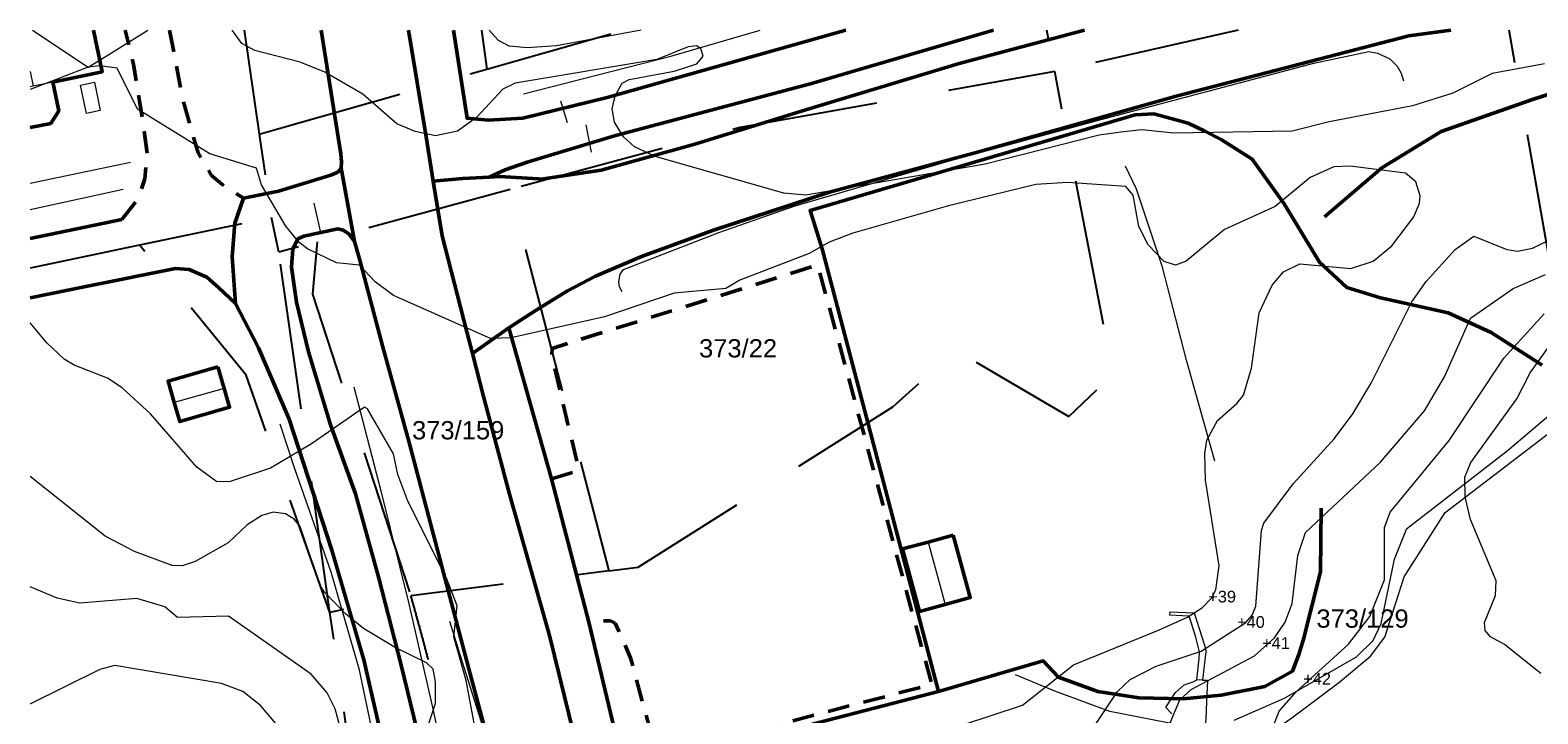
# Model space of a CAD drawing. Header units: millimetres. Extents: x -74122 to 142230, y -47317 to 101767.
# Tile 2 of 3: x -68027 to 35106, y 45201 to 91942. Entities that reach past the tile are written whole.
import ezdxf

# ---------------------------------------------------------------- set-up
doc = ezdxf.new("R2010")
doc.units = ezdxf.units.MM
for name, pattern in [('IMPORT-STREK MED BDS151 _4_', [4000, 0, -4000]), ('IMPORT-STVEGKANT _3_', [2500, 1500, -1000]), ('IMPORT-TEIGGR _3_', [15000, 10000, -5000])]:
    doc.linetypes.add(name, pattern=pattern)
for name, color, linetype, lineweight, true_color in [('- gjerde frys', 6, 'Continuous', 5, 0xff00ff), ('- møne frys', 3, 'Continuous', 5, 0x00ff00), ('- takkant frys', 3, 'Continuous', 5, 0x00ff00), ('- tall koterl', 30, 'Continuous', 5, 0xff7f00), ('2119_70 Tennfjord barnehage SOSI UTM_lokal nullpunkt_dwg', 7, 'Continuous', 5, 0x767676), ('IfcAnnotation', 6, 'Continuous', 25, 0xff00ff), ('K--DI---AnnetVegarealAvgrensning-STVEGKANT', 2, 'IMPORT-STVEGKANT _3_', 18, 0xffff00), ('K--DI---ElvBekk-VANN', 4, 'Continuous', 18, 0x00ffff), ('K--DI---Gjerde', 6, 'Continuous', 18, 0xff00ff), ('K--DI---Hekk-HEKK', 7, 'IMPORT-STREK MED BDS151 _4_', 18, 0x52a5a5), ('K--DI---Høydekurve-KURVE', 9, 'Continuous', 18, 0x808080), ('K--DI---Høydekurve-TKURVE', 7, 'Continuous', 18, 0xc0c0c0), ('K--DI---Mønelinje-HUSDIV', 3, 'Continuous', 18, 0x00ff00), ('K--DI---Takkant-HUS_TAK', 3, 'Continuous', 18, 0x00ff00), ('K--DI---Taksprang-HUSDIV', 3, 'Continuous', 18, 0x00ff00), ('K--DI---TaksprangBunn', 3, 'Continuous', 18, 0x00ff00), ('K--DI---Teiggrense-TEIGGR', 20, 'IMPORT-TEIGGR _3_', 18, 0xff3f00), ('K--DI---Vegbom', 2, 'Continuous', 18, 0xffff00), ('K--DI---Vegdekkekant-VKANT', 2, 'Continuous', 18, 0xffff00), ('K--DI---VegFiktivGrense', 2, 'Continuous', 18, 0xffff00), ('K--DI---VeggrøftÅpen', 7, 'Continuous', 18, 0x7f9fff), ('K--DI---Veglenke', 30, 'Continuous', 18, 0xff7f00), ('K--DI---Vegrekkverk-FENDERVERK', 6, 'Continuous', 18, 0xff00ff), ('K--DI---Veranda-HUSDIV', 7, 'Continuous', 18, 0x999999), ('K--DI---Voll', 7, 'Continuous', 18, 0x7f5f3f)]:
    doc.layers.add(name, color=color, linetype=linetype, lineweight=lineweight, true_color=true_color)
doc.layers.add('K--DI---Flateavgrensning', color=7, linetype='Continuous', lineweight=18)
doc.layers.add('Toposolid', color=7, linetype='Continuous', lineweight=5)
doc.styles.add('Arial', font='arial.ttf', dxfattribs={"height": 800})
doc.styles.add('Arial_1', font='arial.ttf', dxfattribs={"height": 1250})

# ---------------------------------------------------------------- blocks, each defined once
blk = doc.blocks.new('ARK_2119_70_0_rvt-1-situasjonsplan eksist_')
at = {"layer": 'Toposolid'}
for p, q in [((-67878, 91942), (-64059, 89408)), ((-62656, 90281), (-59988, 91942)), ((-64059, 89408), (-62656, 90281)), ((9931, 52186), (9919, 51946)), ((11252, 51882), (9919, 51946)), ((9931, 52186), (11603, 52105)), ((11704, 50433), (11252, 51882)), ((11603, 52105), (12111, 50474)), ((11956, 49446), (11704, 50433)), ((12111, 50474), (12361, 49667)), ((12361, 49667), (12393, 49460)), ((11788, 47533), (11949, 48994)), ((11949, 48994), (11956, 49446)), ((12393, 49460), (12178, 47514)), ((11521, 47392), (11788, 47533)), ((12178, 47514), (11788, 47533)), ((12178, 47514), (12514, 47498)), ((12512, 47466), (12447, 46115)), ((12514, 47498), (12512, 47466)), ((9648, 45640), (10287, 46628)), ((10287, 46628), (10903, 47188)), ((10903, 47188), (11521, 47392)), ((10061, 45201), (9648, 45640)), ((12447, 46115), (12410, 45354)), ((12410, 45354), (12350, 44098))]:
    blk.add_line(p, q, dxfattribs=at)
blk = doc.blocks.new('2119_70 Tennfjord barnehage SOSI UTM_lokal nullpunkt_dwg-1701593-situasjonsplan eksist_')
at = {"layer": '- gjerde frys', "color": 36, "lineweight": 50, "true_color": 0x804000, "flags": 128}
blk.add_lwpolyline([(90792, 124771), (97844, 127193), (98946, 126125), (101680, 125286), (104507, 124992), (107528, 125058), (110113, 125433), (113060, 126186)], dxfattribs=at)
at = {"layer": '- møne frys', "color": 7}
blk.add_line((89591, 134935), (90955, 130725), dxfattribs=at)
at = {"layer": '- takkant frys', "color": 7, "lineweight": 50, "flags": 128}
blk.add_lwpolyline([(91286, 135487), (92651, 131278), (90955, 130725), (89230, 130172), (87866, 134381), (89591, 134935)], close=True, dxfattribs=at)
at = {"layer": 'K--DI---AnnetVegarealAvgrensning-STVEGKANT', "color": 7, "lineweight": 50, "flags": 128}
for points in [[(33442, 154311), (34510, 155824), (34867, 157143), (34954, 158869), (34505, 161320), (33710, 164936), (33038, 167241)], [(36073, 167387), (37237, 162594), (38437, 159097), (39399, 157632), (40158, 157048), (41673, 156150)], [(63642, 138018), (65336, 138610), (65396, 139023), (63271, 146339), (63263, 146920), (81137, 153489), (90310, 125228), (71779, 119408), (69669, 125984), (68473, 128369), (68146, 128494), (67777, 128476), (66706, 128264)]]:
    blk.add_lwpolyline(points, dxfattribs=at)
at = {"layer": 'K--DI---ElvBekk-VANN', "color": 150, "lineweight": 50, "true_color": 0x0080ff, "flags": 128}
blk.add_lwpolyline([(133191, 168565), (129435, 167142), (123287, 164663), (119352, 161990), (115598, 158455)], dxfattribs=at)
at = {"layer": 'K--DI---Flateavgrensning', "color": 8, "lineweight": 5, "true_color": 0x808080, "flags": 128}
for points in [[(30666, 161426), (30173, 163334), (31112, 163580), (31605, 161671)], [(110672, 120284), (110772, 120889), (115021, 124138), (118082, 126678), (120192, 128592), (121108, 129948), (122217, 134136), (124813, 138656), (133134, 145666), (135794, 147406), (139989, 146978), (144720, 144993), (149406, 141255), (150815, 140061), (151373, 139287), (151812, 138487), (136882, 125683), (131894, 119075), (125973, 112732), (123456, 111990), (118445, 112940), (114965, 114514), (113275, 115914)]]:
    blk.add_lwpolyline(points, close=True, dxfattribs=at)
at = {"layer": 'K--DI---Gjerde', "color": 36, "lineweight": 50, "true_color": 0x804000}
blk.add_line((81373, 154611), (90792, 124771), dxfattribs=at)
at = {"layer": 'K--DI---Gjerde', "color": 36, "lineweight": 50, "true_color": 0x804000, "flags": 128}
for points in [[(107136, 163894), (105980, 164389), (103602, 164915), (102317, 164783), (80428, 157179), (81373, 154611)], [(130959, 149035), (127366, 151094), (124354, 152310), (119690, 153106), (117359, 153695), (115407, 155343), (112799, 159191), (110474, 162143), (108291, 163399), (107136, 163894)], [(113060, 126186), (114908, 127306), (115292, 128476), (115552, 129530), (116488, 134200), (116338, 138538)], [(90203, 90913), (89106, 96427), (87570, 102339), (85328, 106266), (82803, 108997), (80653, 110185), (76471, 111375), (73769, 113427), (73025, 114943), (72080, 118962), (78375, 120888), (90792, 124771)]]:
    blk.add_lwpolyline(points, dxfattribs=at)
at = {"layer": 'K--DI---Hekk-HEKK', "color": 8, "linetype": 'Continuous', "lineweight": 5, "true_color": 0x808080}
blk.add_line((27051, 156489), (33842, 158255), dxfattribs=at)
at = {"layer": 'K--DI---Høydekurve-KURVE', "lineweight": 5, "flags": 128}
for points in [[(131875, 127984), (129303, 129833), (128319, 130316), (127938, 130728), (127862, 131265), (128522, 133149), (128534, 134151), (126564, 138250), (126140, 139782), (126054, 141139), (126406, 142157), (129342, 146654), (130166, 148466), (135615, 156918)], [(105800, 120829), (107300, 124997), (108036, 125733), (112270, 128240), (113559, 129543), (114256, 130648), (114675, 131930), (114896, 135235), (115349, 136838), (120232, 141869), (123079, 145531), (124335, 147924), (125900, 152004), (128729, 154173), (130900, 155239)], [(112434, 119448), (114140, 124546), (115235, 125920), (118644, 129348), (120022, 131297), (120889, 133862), (120726, 137438), (121066, 138486), (124855, 143584), (128309, 149397), (130920, 152557)], [(68284, 168941), (62566, 167590), (60565, 167353), (59320, 167413), (58592, 167769), (57920, 168441)], [(92620, 122586), (96571, 124108), (99934, 127024), (105623, 129671), (107568, 130666), (108555, 131364), (109144, 132024), (109406, 132607), (109546, 134276), (108346, 140064), (108207, 141900), (108303, 142806), (108968, 144179), (110230, 145402), (110642, 146012), (111113, 147867), (111450, 151668), (112237, 153618), (112973, 154554), (114075, 155148), (117566, 155016), (119071, 155569), (120288, 156689), (121701, 158740), (122056, 159688), (122061, 160199), (121725, 161144), (120998, 161699), (117189, 161996), (116083, 161893), (114490, 161075), (112198, 158982), (108818, 157247), (106296, 154953), (105569, 154648), (104798, 154861), (103655, 155947), (102945, 157174), (102452, 159293), (101924, 159858), (97926, 159935), (95765, 159701), (89882, 157955), (83429, 155782), (81841, 155085), (80510, 154249), (75853, 152193), (74941, 151588), (71421, 151098), (66745, 149240), (60422, 147493), (59005, 147395), (52251, 150013), (50948, 150871), (49834, 151968), (48248, 152042), (46214, 152905), (45624, 153317), (44661, 154392), (42867, 157139), (42462, 158250), (39229, 159075), (34137, 161893), (32624, 164614), (31418, 164716), (30633, 164588), (26743, 162865)], [(59766, 118548), (58484, 123963), (57501, 126899), (57609, 129026), (56798, 130889), (53897, 136016), (53131, 137791), (52763, 139195), (50846, 142186), (50641, 142296), (47137, 139604), (44420, 137801), (41707, 136759), (40779, 136704), (39372, 137637), (36040, 141131), (34017, 142815), (32986, 143416), (30666, 144196), (29957, 144582), (28725, 145624), (27512, 146945)], [(55215, 117828), (56453, 122273), (56391, 123762), (56180, 124612), (55718, 125041), (53511, 125965), (51301, 127170), (50014, 128109), (48515, 129509), (48224, 129925), (46630, 133913), (46196, 134413), (45589, 134744), (44734, 134823), (43986, 134556), (42999, 133858), (41769, 132567), (39564, 131179), (38709, 130848), (38018, 130844), (35385, 131668), (33337, 132621), (28019, 136438)], [(49995, 120419), (49628, 121593), (49015, 122665), (47865, 123881), (42041, 127554), (38559, 127306), (37646, 127983), (35710, 128460), (31820, 127952), (30275, 128228), (28382, 128910)]]:
    blk.add_lwpolyline(points, dxfattribs=at)
at = {"layer": 'K--DI---Høydekurve-TKURVE', "color": 8, "lineweight": 5, "true_color": 0x808080, "flags": 128}
for points in [[(101536, 122876), (103009, 125340), (103848, 126202), (105572, 127216), (108609, 128384), (111561, 130478), (111977, 130999), (112186, 131630), (112326, 136823), (112472, 137340), (114330, 140113), (116998, 143325), (118195, 145095), (119332, 147242), (121852, 152920), (122753, 154365), (124625, 156648), (125869, 157629), (128171, 156819), (128926, 156736), (129915, 156984), (131105, 157642)], [(130126, 169629), (126582, 168787), (123971, 167309), (121245, 166327), (115614, 164954), (113099, 164182), (105024, 163662), (102836, 163776), (101395, 163567), (99927, 163286), (92251, 160933), (80097, 158224), (78582, 158291), (69662, 160364), (68222, 160955), (67430, 161598), (66782, 162577), (66569, 163468), (66746, 164368), (67163, 165259), (67641, 165532), (70690, 166240), (72203, 166834), (72618, 167374), (72424, 167856), (72155, 168053), (71559, 167954), (69453, 166981), (59872, 164907), (59032, 164466), (57328, 162432), (56075, 161440), (54591, 161058), (53189, 161281), (51915, 161750), (49500, 163656), (46820, 165038), (45090, 165636), (41965, 166286), (41063, 166723), (40348, 167593)], [(47140, 118780), (44503, 121566), (43258, 122457), (41774, 122936), (34433, 123813), (33407, 123504), (28785, 120928), (28768, 120915)]]:
    blk.add_lwpolyline(points, dxfattribs=at)
at = {"layer": 'K--DI---Mønelinje-HUSDIV', "color": 8, "lineweight": 5, "true_color": 0x808080}
for p, q in [((26684, 164105), (26940, 163108)), ((40981, 143101), (37622, 141968))]:
    blk.add_line(p, q, dxfattribs=at)
at = {"layer": 'K--DI---Takkant-HUS_TAK', "color": 7, "lineweight": 50, "flags": 128}
for points in [[(30873, 167136), (31598, 164314), (28265, 163452)], [(28265, 163452), (28769, 161524), (28261, 160629), (26869, 160272)]]:
    blk.add_lwpolyline(points, dxfattribs=at)
blk.add_lwpolyline([(40491, 144549), (37131, 143416), (37622, 141968), (38054, 140687), (41413, 141831), (40981, 143101)], close=True, dxfattribs=at)
at = {"layer": 'K--DI---Taksprang-HUSDIV', "color": 8, "lineweight": 5, "true_color": 0x808080, "flags": 128}
blk.add_lwpolyline([(28265, 163452), (26940, 163108), (26734, 163055)], dxfattribs=at)
at = {"layer": 'K--DI---TaksprangBunn', "color": 8, "lineweight": 5, "true_color": 0x808080, "flags": 128}
blk.add_lwpolyline([(28265, 163452), (26940, 163108), (26734, 163055)], dxfattribs=at)
at = {"layer": 'K--DI---Teiggrense-TEIGGR', "color": 11, "lineweight": 25, "true_color": 0xff8080}
blk.add_line((57381, 168415), (57868, 165762), dxfattribs=at)
at = {"layer": 'K--DI---Teiggrense-TEIGGR', "color": 11, "lineweight": 25, "true_color": 0xff8080, "flags": 128}
for points in [[(209626, 160349), (134166, 142752), (127597, 171803)], [(109084, 170910), (96691, 167475), (96009, 170279)], [(42540, 160587), (44894, 161381), (57868, 165762), (67121, 168885)], [(41165, 167633), (42540, 160587), (43644, 154923), (34735, 152611)], [(67871, 131914), (69857, 132260), (86738, 144058), (90847, 148120), (98786, 143968), (101675, 146971), (96691, 167475), (75380, 162632), (59863, 157628), (67871, 131914), (54429, 129554)], [(59863, 157628), (46850, 153426), (44278, 152581), (43644, 154923)], [(46850, 153426), (46713, 149825), (54429, 129554), (48950, 128158), (44278, 152581)], [(29758, 100387), (53233, 105798), (48950, 128158), (42435, 144083), (34735, 152611), (27331, 150681)]]:
    blk.add_lwpolyline(points, dxfattribs=at)
at = {"layer": 'K--DI---Teiggrense-TEIGGR', "color": 11, "lineweight": 25, "true_color": 0xff8080}
blk.add_arc((-160251, 57359), 226495, 9.85724, 18.58733, dxfattribs=at)
at = {"layer": 'K--DI---Vegbom', "color": 8, "lineweight": 5, "true_color": 0x808080}
for p, q in [((63006, 163857), (63538, 162381)), ((65303, 160444), (64843, 162304)), ((47070, 154058), (46523, 156054))]:
    blk.add_line(p, q, dxfattribs=at)
at = {"layer": 'K--DI---Vegdekkekant-VKANT', "color": 7, "lineweight": 50}
for p, q in [((33442, 154311), (27234, 152696)), ((49397, 153559), (49827, 152308)), ((60229, 148175), (63642, 138018))]:
    blk.add_line(p, q, dxfattribs=at)
at = {"layer": 'K--DI---Vegdekkekant-VKANT', "color": 7, "lineweight": 50, "flags": 128}
for points in [[(105062, 166197), (120775, 171080), (123622, 171611)], [(98575, 170403), (90132, 167709), (79875, 164080), (72338, 161344), (66031, 159257), (61946, 158440), (61755, 158460)], [(55472, 168323), (56691, 162351), (58136, 162280), (60497, 162535), (66201, 164241), (82286, 169617)], [(92361, 170103), (80110, 165854), (66828, 161629)], [(54591, 157955), (53965, 160958), (52406, 168175)], [(46440, 167887), (46849, 165901), (47618, 162203), (48179, 159507), (48256, 158940), (48245, 158539)], [(105062, 166197), (91594, 161682), (81706, 158492), (73901, 155512), (69072, 153497), (65982, 151987), (64122, 150896), (62048, 149474), (60229, 148175)], [(66828, 161629), (60951, 159553), (59459, 158950), (58403, 158409)], [(48245, 158539), (48029, 158249), (47560, 158016), (44036, 156754), (41673, 156150)], [(61755, 158460), (59131, 158474), (58403, 158409)], [(70662, 44818), (69362, 52474), (67652, 61352), (66242, 70024), (64873, 77437), (63078, 86641), (61314, 95396), (59278, 105419), (56634, 115824), (53964, 124886), (52184, 130647), (50298, 136333), (48362, 140975), (46633, 145887), (45631, 149223), (45196, 151604), (45226, 152847), (45532, 153563), (45923, 153752), (48216, 154373), (48599, 154312), (49002, 154071), (49397, 153559)], [(58626, 124750), (56319, 132088), (53794, 140015), (51658, 146530), (49827, 152308)], [(41470, 148942), (40268, 149985), (39435, 150646), (38202, 151097), (37269, 151142), (31424, 149658), (27429, 148653)], [(68883, 39326), (68748, 40080), (67312, 48480), (65420, 59062), (64020, 66913), (62200, 77027), (60190, 88183), (58406, 97148), (56231, 106944), (53977, 115906), (51414, 125023), (48875, 132419), (45517, 141218), (43204, 145992), (41470, 148942)], [(68753, 110732), (66812, 117967), (64030, 127294), (60817, 136810), (58737, 143397), (57836, 146297)], [(66706, 128264), (70921, 113740), (72441, 111481), (73996, 110585), (76545, 110047), (79247, 109456), (81941, 108395), (83998, 106632), (85574, 104476), (86808, 101532), (87836, 97026), (88738, 91823)], [(58626, 124750), (60853, 117800), (62710, 110030), (64836, 100622), (66795, 90514), (68402, 81912), (69637, 75184), (71208, 66079), (72829, 57186), (74762, 46577), (74970, 45596)]]:
    blk.add_lwpolyline(points, dxfattribs=at)
at = {"layer": 'K--DI---VegFiktivGrense', "color": 7, "lineweight": 50}
for p, q in [((48245, 158539), (49397, 153559)), ((57836, 146297), (57385, 147767)), ((60229, 148175), (57836, 146297)), ((63642, 138018), (66706, 128264))]:
    blk.add_line(p, q, dxfattribs=at)
at = {"layer": 'K--DI---VegFiktivGrense', "color": 7, "lineweight": 50, "flags": 128}
for points in [[(58403, 158409), (56590, 158231), (54591, 157955)], [(57385, 147767), (55371, 154238), (54591, 157955)], [(41673, 156150), (41175, 154434), (41107, 152108), (41470, 148942)]]:
    blk.add_lwpolyline(points, dxfattribs=at)
at = {"layer": 'K--DI---VeggrøftÅpen', "color": 8, "lineweight": 5, "true_color": 0x808080}
blk.add_line((33433, 156353), (27139, 154662), dxfattribs=at)
at = {"layer": 'K--DI---VeggrøftÅpen', "color": 8, "lineweight": 5, "true_color": 0x808080, "flags": 128}
for points in [[(60476, 164205), (70401, 167257), (76424, 169334)], [(49835, 143649), (52036, 136627), (54306, 128997), (56300, 121915), (58529, 113473), (60647, 104024), (62274, 96874)]]:
    blk.add_lwpolyline(points, dxfattribs=at)
at = {"layer": 'K--DI---Veglenke', "color": 8, "lineweight": 5, "true_color": 0x808080, "flags": 128}
for points in [[(133741, 147617), (128855, 143056), (122241, 137391)], [(111093, 123788), (114457, 125442), (119235, 128506), (120320, 129679), (120813, 130875), (121520, 135304), (122241, 137391)], [(110197, 122864), (107495, 123244), (102565, 123967), (98732, 125164), (95992, 126143)]]:
    blk.add_lwpolyline(points, dxfattribs=at)
at = {"layer": 'K--DI---Vegrekkverk-FENDERVERK', "color": 8, "lineweight": 5, "true_color": 0x808080, "flags": 128}
for points in [[(67851, 151006), (67655, 151336), (67598, 151684), (67653, 152217), (67887, 152549), (74267, 155390), (79394, 157459), (89784, 161024), (99926, 164337), (114363, 168898), (118089, 169889), (118675, 169787), (119552, 169459), (120076, 168973), (120368, 168517), (120544, 167995)], [(44893, 140877), (46083, 137791), (48886, 130938), (51103, 124427), (52751, 118060), (53549, 114814), (54062, 112686)], [(57150, 127943), (58120, 125277), (59776, 120821), (61255, 115076), (62799, 108803), (65880, 94134), (67614, 84747), (68171, 80049), (68395, 78117), (68504, 76681)]]:
    blk.add_lwpolyline(points, dxfattribs=at)
at = {"layer": 'K--DI---Veranda-HUSDIV', "color": 8, "lineweight": 5, "true_color": 0x808080, "flags": 128}
blk.add_lwpolyline([(26869, 160272), (28261, 160629), (28769, 161524), (28265, 163452), (26940, 163108), (26734, 163055)], dxfattribs=at)
at = {"layer": 'K--DI---Voll', "color": 8, "lineweight": 5, "true_color": 0x808080, "flags": 128}
blk.add_lwpolyline([(108922, 141404), (106641, 148202), (104696, 154485), (102672, 159714), (101837, 161255)], dxfattribs=at)
at = {"layer": '- tall koterl', "lineweight": 13, "char_height": 800, "width": 2262.49, "attachment_point": 1, "rotation": 2.76243, "line_spacing_factor": 0.941778, "style": 'Arial'}
for s, insert in [('+39', (108892, 132530)), ('+40', (110943, 130892)), ('+41', (112722, 129533)), ('+42', (115650, 127233))]:
    blk.add_mtext(s, dxfattribs=dict(at, insert=insert))

msp = doc.modelspace()

# ---------------------------------------------------------------- block references
at = {"lineweight": 5}
msp.add_blockref('ARK_2119_70_0_rvt-1-situasjonsplan eksist_', (0, 0), dxfattribs=at)
at = {"layer": '2119_70 Tennfjord barnehage SOSI UTM_lokal nullpunkt_dwg', "color": 8, "lineweight": 13, "true_color": 0x808080, "rotation": 357.2375692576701}
msp.add_blockref('2119_70 Tennfjord barnehage SOSI UTM_lokal nullpunkt_dwg-1701593-situasjonsplan eksist_', (-102589, -73512), dxfattribs=at)

# ---------------------------------------------------------------- texts
at = {"layer": 'IfcAnnotation', "color": 1, "lineweight": 9, "true_color": 0xff0000, "char_height": 1250, "attachment_point": 1, "style": 'Arial_1'}
for s, insert, width in [('373/22', (-22273, 70816), 6413.5), ('373/159', (-41905, 65215), 7575.95), ('373/129', (19958, 52340), 7575.95)]:
    msp.add_mtext(s, dxfattribs=dict(at, insert=insert, width=width))

doc.saveas('drawing.dxf')
